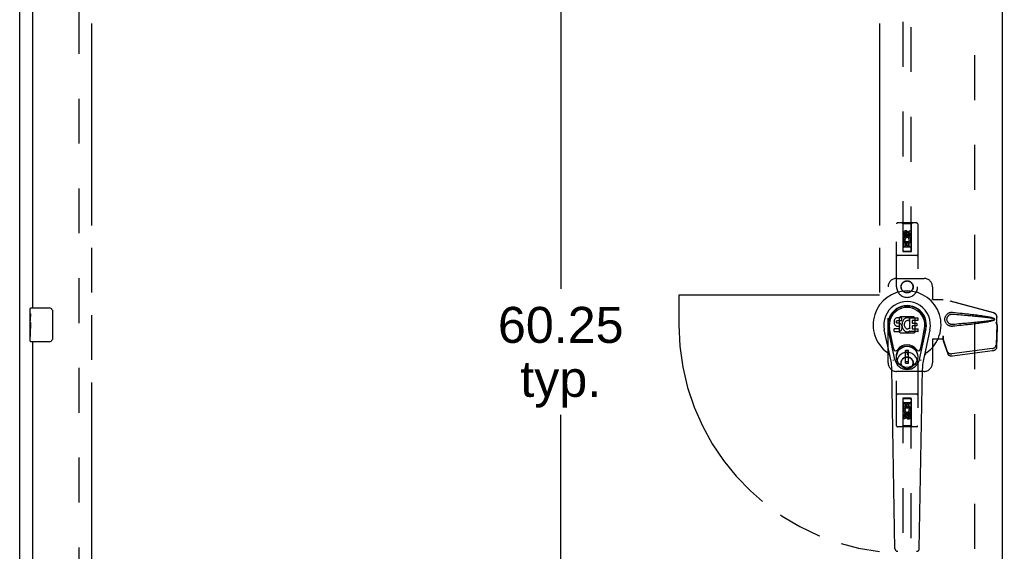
# Model space of a CAD drawing. Header units: inches. Extents: x 0 to 241, y 0 to 156.
# Tile 7 of 17: x 49 to 78, y 75 to 91. Entities that reach past the tile are written whole.
import ezdxf

# ---------------------------------------------------------------- set-up
doc = ezdxf.new("R2010")
doc.units = ezdxf.units.IN
doc.header["$LTSCALE"] = 13.26
doc.header["$MEASUREMENT"] = 0
doc.linetypes.add('HIDDEN', pattern=[0.2, 0.1, -0.1])
doc.linetypes.add('PHANTOM', pattern=[0.8, 0.45, -0.05, 0.1, -0.05, 0.1, -0.05])
doc.layers.get('0').update_dxf_attribs({"linetype": 'CONTINUOUS'})
for name, color, linetype in [('02___PRT_ALL_AXES', 7, 'CONTINUOUS'), ('AVAILABLE_DOOR_SPACE', 7, 'CONTINUOUS'), ('DEFAULT_2', 8, 'HIDDEN'), ('DIMENSIONS', 7, 'CONTINUOUS')]:
    doc.layers.add(name, color=color, linetype=linetype)
doc.styles.get("Standard").update_dxf_attribs({"font": 'arial.ttf'})
doc.dimstyles.new('DIMSTYLE_1', dxfattribs={"dimtxt": 1.063636, "dimasz": 1.418182, "dimexe": 0.09, "dimexo": 0.07, "dimgap": 0.0375, "dimtad": 0, "dimtih": 1, "dimtoh": 1, "dimzin": 4, "dimdsep": 46, "dimtxsty": 'Standard', "dimblk": '_FILLED', "dimblk1": '_FILLED', "dimblk2": '_FILLED', "dimcen": 0.09, "dimazin": 1, "dimtfac": 1, "dimtdec": 3, "dimtofl": 0, "dimtmove": 0, "dimatfit": 3, "dimldrblk": '_FILLED', "dimfxl": 1, "dimtolj": 1, "dimtzin": 4, "dimarcsym": 0})
doc.dimstyles.get("Standard").update_dxf_attribs({"dimtxt": 1.205455, "dimasz": 1.418182, "dimexe": 0.09, "dimexo": 0.07, "dimgap": 0.09, "dimtad": 0, "dimtih": 1, "dimtoh": 1, "dimdec": 3, "dimzin": 4, "dimdsep": 46, "dimtxsty": 'Standard', "dimblk": '_FILLED', "dimblk1": '_FILLED', "dimblk2": '_FILLED', "dimcen": 0.09, "dimadec": 3, "dimazin": 1, "dimtp": 0.001, "dimtm": 0.001, "dimtfac": 1, "dimtdec": 3, "dimtofl": 0, "dimtmove": 0, "dimatfit": 3, "dimldrblk": '_FILLED', "dimfxl": 1, "dimtolj": 1, "dimtzin": 4, "dimarcsym": 0})

# ---------------------------------------------------------------- blocks, each defined once
blk = doc.blocks.new('_FILLED')
at = {"color": 0, "linetype": 'ByBlock'}
blk.add_solid([(0, 0), (-1, 0.2), (-1, -0.2)], dxfattribs=at)
blk = doc.blocks.new('*D13')
at = {"layer": 'DIMENSIONS', "color": 2, "linetype": 'Continuous'}
for p, q in [((79.831, 95.653), (76.994, 95.653)), ((83.456, 95.653), (86.348, 95.653))]:
    blk.add_line(p, q, dxfattribs=at)
at = {"layer": 'DIMENSIONS', "color": 2, "linetype": 'Continuous', "xscale": 1.4181818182, "yscale": 1.4181818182, "zscale": 1.4181818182}
blk.add_blockref('_FILLED', (79.831, 95.653), dxfattribs=at)
at = {"layer": 'DIMENSIONS', "color": 2, "linetype": 'Continuous', "xscale": 1.4181818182, "yscale": 1.4181818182, "zscale": 1.4181818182, "rotation": 180}
blk.add_blockref('_FILLED', (83.456, 95.653), dxfattribs=at)
at = {"layer": 'DIMENSIONS', "color": 2, "linetype": 'Continuous', "insert": (86.88, 96.185), "char_height": 1.0636, "width": 2.8904, "attachment_point": 1, "line_spacing_factor": 0.9}
blk.add_mtext('3.63', dxfattribs=at)
blk = doc.blocks.new('*D14')
at = {"layer": 'DIMENSIONS', "color": 2, "linetype": 'Continuous'}
for p, q in [((74.331, 91.895), (71.876, 91.895)), ((77.956, 91.895), (80.792, 91.895))]:
    blk.add_line(p, q, dxfattribs=at)
at = {"layer": 'DIMENSIONS', "color": 2, "linetype": 'Continuous', "xscale": 1.4181818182, "yscale": 1.4181818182, "zscale": 1.4181818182}
blk.add_blockref('_FILLED', (74.331, 91.895), dxfattribs=at)
at = {"layer": 'DIMENSIONS', "color": 2, "linetype": 'Continuous', "xscale": 1.4181818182, "yscale": 1.4181818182, "zscale": 1.4181818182, "rotation": 180}
blk.add_blockref('_FILLED', (77.956, 91.895), dxfattribs=at)
at = {"layer": 'DIMENSIONS', "color": 2, "linetype": 'Continuous', "insert": (71.344, 92.427), "char_height": 1.0636, "width": 2.8904, "attachment_point": 3, "line_spacing_factor": 0.9}
blk.add_mtext('3.63', dxfattribs=at)
blk = doc.blocks.new('*D19')
at = {"layer": 'DIMENSIONS', "color": 2, "linetype": 'Continuous'}
for p, q in [((64.898, 111.699), (64.898, 82.638)), ((64.898, 51.449), (64.898, 78.915))]:
    blk.add_line(p, q, dxfattribs=at)
at = {"layer": 'DIMENSIONS', "color": 2, "linetype": 'Continuous', "xscale": 1.4181818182, "yscale": 1.4181818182, "zscale": 1.4181818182}
for p, rotation in [((64.898, 111.699), 90), ((64.898, 51.449), 270)]:
    blk.add_blockref('_FILLED', p, dxfattribs=dict(at, rotation=rotation))
at = {"layer": 'DIMENSIONS', "color": 2, "linetype": 'Continuous', "insert": (64.898, 82.106), "char_height": 1.0636, "width": 3.7168, "attachment_point": 2, "line_spacing_factor": 0.9}
blk.add_mtext('60.25\\Ptyp.', dxfattribs=at)

msp = doc.modelspace()

# ---------------------------------------------------------------- linework, layer by layer
at = {"color": 3, "linetype": 'Continuous'}
for p, q in [((48.893, 43.678), (48.893, 115.47)), ((77.956, 112.72), (77.956, 50.428)), ((49.268, 107.324), (49.268, 82.074)), ((49.268, 81.074), (49.268, 55.824))]:
    msp.add_line(p, q, dxfattribs=at)
at = {"color": 7, "linetype": 'Continuous'}
for p, q in [((49.208, 81.914), (49.208, 82.059)), ((49.223, 82.074), (49.763, 82.074)), ((49.863, 81.974), (49.863, 81.174)), ((49.208, 81.656), (49.208, 81.689)), ((74.759, 81.689), (74.757, 81.665)), ((74.757, 81.665), (74.758, 81.641)), ((74.758, 81.641), (74.762, 81.618)), ((74.764, 81.712), (74.759, 81.689)), ((74.762, 81.618), (74.77, 81.595)), ((74.773, 81.735), (74.764, 81.712)), ((74.77, 81.595), (74.783, 81.575)), ((74.787, 81.754), (74.773, 81.735)), ((74.783, 81.575), (74.799, 81.558)), ((74.796, 81.762), (74.787, 81.754)), ((74.805, 81.769), (74.796, 81.762)), ((74.799, 81.558), (74.819, 81.545)), ((74.827, 81.778), (74.805, 81.769)), ((74.85, 81.786), (74.827, 81.778)), ((74.828, 81.653), (74.829, 81.668)), ((74.829, 81.646), (74.828, 81.653)), ((74.829, 81.668), (74.831, 81.683)), ((74.831, 81.639), (74.829, 81.646)), ((74.831, 81.683), (74.834, 81.69)), ((74.836, 81.633), (74.831, 81.639)), ((74.834, 81.69), (74.84, 81.695)), ((74.842, 81.628), (74.836, 81.633)), ((74.84, 81.695), (74.854, 81.699)), ((74.856, 81.624), (74.842, 81.628)), ((74.99, 81.786), (74.85, 81.786)), ((74.854, 81.699), (74.869, 81.7)), ((74.88, 81.625), (74.856, 81.624)), ((74.869, 81.7), (74.982, 81.7)), ((74.904, 81.624), (74.88, 81.625)), ((74.928, 81.619), (74.904, 81.624)), ((74.939, 81.614), (74.928, 81.619)), ((74.949, 81.607), (74.939, 81.614)), ((74.966, 81.59), (74.949, 81.607)), ((74.979, 81.57), (74.966, 81.59)), ((74.988, 81.548), (74.979, 81.57)), ((74.982, 81.7), (74.988, 81.701)), ((74.988, 81.701), (74.989, 81.706)), ((74.989, 81.706), (74.991, 81.719)), ((74.994, 81.622), (74.989, 81.577)), ((74.989, 81.577), (74.99, 81.555)), ((74.992, 81.743), (74.99, 81.786)), ((74.99, 81.555), (74.993, 81.533)), ((74.991, 81.719), (74.992, 81.743)), ((74.998, 81.644), (74.994, 81.622)), ((75.004, 81.665), (74.998, 81.644)), ((75.013, 81.686), (75.004, 81.665)), ((75.024, 81.705), (75.013, 81.686)), ((75.036, 81.723), (75.024, 81.705)), ((75.051, 81.74), (75.036, 81.723)), ((75.068, 81.755), (75.051, 81.74)), ((75.06, 81.593), (75.059, 81.566)), ((75.059, 81.566), (75.06, 81.553)), ((75.063, 81.62), (75.06, 81.593)), ((75.06, 81.553), (75.063, 81.54)), ((75.067, 81.632), (75.063, 81.62)), ((75.072, 81.644), (75.067, 81.632)), ((75.086, 81.768), (75.068, 81.755)), ((75.087, 81.667), (75.072, 81.644)), ((75.106, 81.777), (75.086, 81.768)), ((75.095, 81.678), (75.087, 81.667)), ((75.105, 81.685), (75.095, 81.678)), ((75.13, 81.696), (75.105, 81.685)), ((75.128, 81.782), (75.106, 81.777)), ((75.15, 81.784), (75.128, 81.782)), ((75.143, 81.699), (75.13, 81.696)), ((75.157, 81.699), (75.143, 81.699)), ((75.173, 81.784), (75.15, 81.784)), ((75.17, 81.696), (75.157, 81.699)), ((75.182, 81.691), (75.17, 81.696)), ((75.184, 81.782), (75.173, 81.784)), ((75.194, 81.779), (75.184, 81.782)), ((75.214, 81.762), (75.188, 81.693)), ((75.213, 81.767), (75.194, 81.779)), ((75.223, 81.459), (75.223, 81.784)), ((75.223, 81.784), (75.46, 81.784)), ((75.293, 81.696), (75.293, 81.628)), ((75.46, 81.7), (75.298, 81.7)), ((75.298, 81.624), (75.429, 81.624)), ((75.433, 81.619), (75.433, 81.546)), ((75.464, 81.779), (75.464, 81.705)), ((49.208, 81.459), (49.208, 81.49)), ((74.667, 80.505), (74.469, 81.431)), ((74.778, 80.552), (74.585, 81.455)), ((74.633, 81.229), (74.589, 81.456)), ((74.701, 81.082), (74.626, 81.463)), ((74.76, 81.379), (74.76, 81.454)), ((74.823, 81.459), (74.764, 81.458)), ((74.765, 81.374), (74.909, 81.374)), ((74.819, 81.545), (74.83, 81.54)), ((74.884, 81.459), (74.823, 81.459)), ((74.83, 81.54), (74.842, 81.538)), ((74.842, 81.538), (74.89, 81.538)), ((74.9, 81.46), (74.884, 81.459)), ((74.89, 81.538), (74.897, 81.537)), ((74.897, 81.537), (74.904, 81.535)), ((74.906, 81.464), (74.9, 81.46)), ((74.904, 81.535), (74.91, 81.53)), ((74.911, 81.469), (74.906, 81.464)), ((74.909, 81.374), (74.921, 81.376)), ((74.91, 81.53), (74.915, 81.524)), ((74.921, 81.481), (74.911, 81.469)), ((74.915, 81.524), (74.922, 81.511)), ((74.923, 81.488), (74.921, 81.481)), ((74.921, 81.376), (74.932, 81.38)), ((74.922, 81.511), (74.924, 81.496)), ((74.924, 81.496), (74.923, 81.488)), ((74.932, 81.38), (74.952, 81.394)), ((74.952, 81.394), (74.969, 81.411)), ((74.969, 81.411), (74.975, 81.421)), ((74.975, 81.421), (74.981, 81.431)), ((74.981, 81.431), (74.989, 81.454)), ((74.995, 81.525), (74.988, 81.548)), ((74.989, 81.454), (74.995, 81.477)), ((74.993, 81.533), (74.998, 81.511)), ((74.997, 81.501), (74.995, 81.525)), ((74.995, 81.477), (74.997, 81.501)), ((74.998, 81.511), (75.005, 81.49)), ((75.005, 81.49), (75.026, 81.451)), ((75.026, 81.451), (75.039, 81.432)), ((75.039, 81.432), (75.054, 81.416)), ((75.054, 81.416), (75.07, 81.401)), ((75.063, 81.54), (75.073, 81.515)), ((75.07, 81.401), (75.088, 81.387)), ((75.073, 81.515), (75.087, 81.492)), ((75.087, 81.492), (75.095, 81.482)), ((75.088, 81.387), (75.098, 81.382)), ((75.095, 81.482), (75.106, 81.473)), ((75.098, 81.382), (75.108, 81.378)), ((75.106, 81.473), (75.117, 81.466)), ((75.108, 81.378), (75.13, 81.373)), ((75.117, 81.466), (75.129, 81.461)), ((75.129, 81.461), (75.142, 81.459)), ((75.13, 81.373), (75.152, 81.37)), ((75.142, 81.459), (75.156, 81.458)), ((75.152, 81.37), (75.174, 81.373)), ((75.156, 81.458), (75.169, 81.46)), ((75.169, 81.46), (75.182, 81.464)), ((75.174, 81.373), (75.195, 81.38)), ((75.182, 81.464), (75.194, 81.47)), ((75.194, 81.47), (75.205, 81.477)), ((75.195, 81.38), (75.214, 81.392)), ((75.211, 81.476), (75.223, 81.459)), ((75.214, 81.392), (75.214, 81.392)), ((75.225, 81.392), (75.214, 81.392)), ((75.225, 81.379), (75.225, 81.392)), ((75.461, 81.374), (75.229, 81.374)), ((75.294, 81.537), (75.294, 81.46)), ((75.429, 81.542), (75.299, 81.542)), ((75.299, 81.455), (75.461, 81.455)), ((75.465, 81.451), (75.465, 81.379)), ((75.509, 80.552), (75.702, 81.455)), ((75.586, 81.082), (75.66, 81.463)), ((75.817, 81.431), (75.62, 80.505)), ((75.653, 81.229), (75.698, 81.456)), ((49.208, 81.089), (49.208, 81.228)), ((49.763, 81.074), (49.223, 81.074)), ((74.749, 80.857), (74.701, 81.082)), ((75.538, 80.857), (75.586, 81.082)), ((75.098, 80.443), (75.098, 80.817)), ((75.189, 80.817), (75.098, 80.817)), ((75.098, 80.777), (75.189, 80.777)), ((75.149, 80.777), (75.149, 80.699)), ((75.189, 80.699), (75.149, 80.699)), ((75.189, 80.443), (75.189, 80.817)), ((75.189, 80.482), (75.098, 80.482)), ((75.098, 80.443), (75.189, 80.443)), ((74.785, 74.959), (74.693, 80.279)), ((75.501, 74.959), (75.594, 80.279))]:
    msp.add_line(p, q, dxfattribs=at)
for points in [[(49.857, 82.01), (49.859, 82.005), (49.86, 81.999), (49.862, 81.993), (49.862, 81.987), (49.863, 81.981), (49.863, 81.974)], [(49.863, 81.174), (49.863, 81.168), (49.862, 81.162), (49.862, 81.156), (49.86, 81.15), (49.859, 81.144), (49.857, 81.138)], [(74.745, 80.521), (74.743, 80.527), (74.742, 80.532), (74.74, 80.538), (74.739, 80.544)], [(75.548, 80.544), (75.546, 80.538), (75.545, 80.532), (75.543, 80.527), (75.542, 80.521)]]:
    msp.add_lwpolyline(points, dxfattribs=at)
for radius in [0.317, 0.313]:
    msp.add_circle((75.143, 80.63), radius, dxfattribs=at)
for centre, radius, start, end in [((75.143, 81.574), 1.004, 305.5066, 234.4934), ((75.143, 81.574), 0.689, 347.9703, 192.0297), ((75.143, 81.574), 0.571, 347.9703, 192.0297), ((49.223, 82.059), 0.015, 90, 180), ((49.763, 81.974), 0.1, 21.1999, 90), ((75.143, 81.564), 0.527, 348.9402, 191.0594), ((75.184, 81.695), 0.00448, 246.1578, 339.0016), ((75.21, 81.763), 0.00448, 339.0016, 51.8729), ((75.298, 81.696), 0.00448, 90, 180), ((75.298, 81.628), 0.00448, 180, 270), ((75.429, 81.619), 0.00448, 0, 90), ((75.46, 81.779), 0.00448, 0, 90), ((75.46, 81.705), 0.00448, 270, 360), ((74.764, 81.454), 0.00448, 90, 180.0119), ((74.765, 81.379), 0.00483, 180, 270), ((75.208, 81.474), 0.00448, 34.0893, 127.3444), ((75.229, 81.379), 0.00448, 180, 270), ((75.299, 81.537), 0.00448, 90, 180), ((75.299, 81.46), 0.00448, 180, 270), ((75.429, 81.546), 0.00448, 270, 360), ((75.461, 81.451), 0.00448, 0, 90), ((75.461, 81.379), 0.00448, 270, 360), ((49.223, 81.089), 0.015, 180, 270), ((49.763, 81.174), 0.1, 270, 338.7946), ((75.143, 80.63), 0.354, 35.4237, 144.5763), ((74.446, 80.597), 0.197, 12.0297, 54.4934), ((74.806, 80.869), 0.0591, 192.0297, 324.5763), ((75.48, 80.869), 0.0591, 215.4237, 347.9703), ((75.841, 80.597), 0.197, 125.5066, 167.9703), ((73.512, 80.259), 1.181, 1, 12.0297), ((75.143, 80.63), 0.374, 192.0297, 347.9703), ((76.775, 80.259), 1.181, 167.9703, 179), ((74.864, 74.96), 0.0787, 181, 270), ((75.423, 74.96), 0.0787, 270, 359)]:
    msp.add_arc(centre, radius, start, end, dxfattribs=at)
msp.add_ellipse((75.143, 81.564), major_axis=(0, 0.565), ratio=0.999848, start_param=-1.76365, end_param=1.76365, dxfattribs=at)
at = {"layer": '02___PRT_ALL_AXES', "color": 8, "linetype": 'HIDDEN'}
for p, q in [((75.037, 84.197), (75.037, 84.289)), ((75.079, 84.197), (75.037, 84.197)), ((75.079, 84.289), (75.079, 84.197)), ((75.123, 84.261), (75.123, 84.289)), ((75.164, 84.303), (75.164, 84.257)), ((75.207, 84.261), (75.207, 84.353)), ((75.207, 84.353), (75.25, 84.353)), ((75.25, 84.353), (75.25, 84.261)), ((75.037, 83.885), (75.037, 84.041)), ((75.037, 84.041), (75.214, 84.041)), ((75.079, 83.885), (75.037, 83.885)), ((75.085, 84.065), (75.046, 84.048)), ((75.079, 83.998), (75.079, 83.885)), ((75.122, 83.998), (75.079, 83.998)), ((75.122, 83.906), (75.122, 83.998)), ((75.164, 83.906), (75.122, 83.906)), ((75.164, 83.998), (75.164, 83.906)), ((75.207, 83.998), (75.164, 83.998)), ((75.214, 84.041), (75.196, 84.054)), ((75.207, 83.885), (75.207, 83.998)), ((75.25, 83.885), (75.207, 83.885)), ((75.239, 84.044), (75.238, 84.041)), ((75.238, 84.041), (75.25, 84.041)), ((75.25, 84.041), (75.25, 83.885)), ((75.037, 79.108), (75.037, 79.264)), ((75.037, 79.264), (75.079, 79.264)), ((75.079, 79.264), (75.079, 79.15)), ((75.123, 79.15), (75.123, 79.243)), ((75.123, 79.243), (75.165, 79.243)), ((75.165, 79.243), (75.165, 79.15)), ((75.208, 79.15), (75.208, 79.264)), ((75.208, 79.264), (75.25, 79.264)), ((75.25, 79.264), (75.25, 79.108)), ((75.049, 79.108), (75.037, 79.108)), ((75.047, 79.104), (75.049, 79.108)), ((75.072, 79.108), (75.091, 79.095)), ((75.25, 79.108), (75.072, 79.108)), ((75.079, 79.15), (75.123, 79.15)), ((75.165, 79.15), (75.208, 79.15)), ((75.202, 79.083), (75.241, 79.1)), ((75.208, 78.859), (75.208, 78.952)), ((75.208, 78.952), (75.25, 78.952)), ((75.25, 78.952), (75.25, 78.859)), ((75.037, 78.795), (75.037, 78.888)), ((75.079, 78.795), (75.037, 78.795)), ((75.079, 78.888), (75.079, 78.795)), ((75.123, 78.845), (75.123, 78.892)), ((75.164, 78.888), (75.164, 78.859))]:
    msp.add_line(p, q, dxfattribs=at)
at = {"layer": '02___PRT_ALL_AXES', "color": 7, "linetype": 'Continuous'}
for p, q in [((49.208, 81.914), (49.208, 82.059)), ((49.208, 81.656), (49.208, 81.913)), ((49.214, 81.857), (49.208, 81.857)), ((49.208, 81.689), (49.215, 81.689)), ((49.208, 81.089), (49.208, 81.653)), ((49.21, 81.627), (49.208, 81.627)), ((49.21, 81.629), (49.212, 81.607)), ((49.215, 81.689), (49.215, 81.826)), ((49.208, 81.495), (49.214, 81.495)), ((49.208, 81.459), (49.215, 81.459)), ((49.208, 81.396), (49.215, 81.396)), ((49.215, 81.228), (49.215, 81.459)), ((49.208, 81.228), (49.215, 81.228))]:
    msp.add_line(p, q, dxfattribs=at)
for points in [[(49.208, 81.914), (49.208, 81.91), (49.209, 81.905), (49.209, 81.9), (49.211, 81.887)], [(49.211, 81.887), (49.212, 81.879), (49.213, 81.871), (49.214, 81.862)], [(49.214, 81.862), (49.214, 81.854), (49.215, 81.844), (49.215, 81.835), (49.215, 81.826)], [(49.208, 81.656), (49.209, 81.648), (49.209, 81.639), (49.21, 81.629)], [(49.212, 81.607), (49.213, 81.595), (49.213, 81.583), (49.214, 81.571), (49.215, 81.558), (49.215, 81.545), (49.215, 81.532), (49.215, 81.519), (49.215, 81.507), (49.214, 81.494), (49.213, 81.482), (49.213, 81.47)]]:
    msp.add_lwpolyline(points, dxfattribs=at)
at = {"layer": '02___PRT_ALL_AXES', "color": 8, "linetype": 'HIDDEN'}
for centre, radius in [((75.143, 84.247), 0.085), ((75.143, 82.699), 0.172), ((75.143, 80.449), 0.172), ((75.143, 78.902), 0.085)]:
    msp.add_circle(centre, radius, dxfattribs=at)
for centre, radius, start, end in [((75.101, 84.29), 0.0644, 12.2995, 180.0775), ((75.143, 84.091), 0.107, 334.2636, 203.4027), ((75.101, 84.289), 0.0219, 359.9011, 180), ((75.186, 84.261), 0.0635, 180, 360), ((75.186, 84.261), 0.0219, 190.307, 360), ((75.143, 84.091), 0.0639, 324.8895, 203.4026), ((75.143, 79.058), 0.107, 154.2636, 23.4027), ((75.1, 78.888), 0.0635, 0, 180), ((75.143, 79.058), 0.0639, 144.8895, 23.4026), ((75.101, 78.888), 0.0219, 10.307, 180), ((75.186, 78.859), 0.0644, 192.2995, 0.0775), ((75.186, 78.859), 0.0219, 179.9011, 360)]:
    msp.add_arc(centre, radius, start, end, dxfattribs=at)
at = {"layer": '02___PRT_ALL_AXES', "color": 7, "linetype": 'Continuous'}
msp.add_ellipse((49.471, 81.49), major_axis=(0.263, 0), ratio=0.432808, start_param=3.141593, end_param=3.321581, dxfattribs=at)
at = {"layer": 'AVAILABLE_DOOR_SPACE', "color": 4, "linetype": 'PHANTOM'}
for p, q in [((51.018, 111.699), (51.018, 51.449)), ((74.331, 111.699), (74.331, 82.449)), ((68.393, 82.449), (68.393, 81.574)), ((74.331, 82.449), (68.393, 82.449))]:
    msp.add_line(p, q, dxfattribs=at)
msp.add_arc((75.143, 81.574), 6.75, 180, 263.0865, dxfattribs=at)
at = {"layer": 'DEFAULT_2', "color": 8, "linetype": 'HIDDEN'}
for p, q in [((50.643, 112.126), (50.643, 51.022)), ((77.143, 51.089), (77.143, 112.059)), ((75.018, 111.747), (75.018, 83.745)), ((75.268, 83.745), (75.268, 111.747)), ((74.831, 82.699), (74.831, 84.557)), ((75.426, 84.587), (74.861, 84.587)), ((75.013, 84.557), (74.983, 84.587)), ((75.013, 84.557), (75.017, 83.747)), ((75.273, 84.557), (75.013, 84.557)), ((75.27, 83.747), (75.273, 84.557)), ((75.273, 84.557), (75.303, 84.587)), ((75.456, 84.557), (75.456, 82.699)), ((75.143, 84.319), (75.081, 84.283)), ((75.081, 84.283), (75.081, 84.21)), ((75.081, 84.283), (75.091, 84.277)), ((75.081, 84.21), (75.091, 84.216)), ((75.081, 84.21), (75.143, 84.174)), ((75.143, 84.307), (75.091, 84.277)), ((75.091, 84.277), (75.091, 84.216)), ((75.091, 84.216), (75.143, 84.186)), ((75.143, 84.319), (75.143, 84.307)), ((75.206, 84.283), (75.143, 84.319)), ((75.196, 84.277), (75.143, 84.307)), ((75.143, 84.186), (75.196, 84.216)), ((75.143, 84.174), (75.206, 84.21)), ((75.143, 84.174), (75.143, 84.186)), ((75.206, 84.283), (75.196, 84.277)), ((75.196, 84.216), (75.196, 84.277)), ((75.206, 84.21), (75.196, 84.216)), ((75.206, 84.21), (75.206, 84.283)), ((75.271, 83.997), (75.016, 83.997)), ((75.426, 83.622), (74.861, 83.622)), ((75.017, 83.747), (75.27, 83.747)), ((75.018, 83.748), (75.268, 83.748)), ((75.018, 83.745), (75.268, 83.745)), ((75.228, 83.872), (75.058, 83.872)), ((74.831, 82.949), (75.643, 82.949)), ((74.581, 80.449), (74.581, 82.699)), ((75.893, 82.699), (75.893, 82.346)), ((75.89, 82.329), (75.893, 82.346)), ((75.89, 82.329), (76.211, 82.329)), ((75.898, 82.329), (75.893, 82.346)), ((77.701, 81.927), (76.204, 82.329)), ((77.709, 81.927), (76.211, 82.329)), ((74.942, 81.811), (74.907, 81.776)), ((74.907, 81.776), (74.907, 81.373)), ((75.345, 81.811), (74.942, 81.811)), ((75.38, 81.776), (75.345, 81.811)), ((75.38, 81.373), (75.38, 81.776)), ((77.772, 81.658), (77.793, 81.576)), ((77.793, 81.588), (77.774, 80.973)), ((77.779, 81.658), (77.801, 81.576)), ((77.793, 81.576), (77.793, 81.806)), ((77.793, 81.588), (77.806, 81.517)), ((77.801, 81.576), (77.793, 81.576)), ((77.795, 81.604), (77.804, 81.548)), ((77.801, 81.576), (77.801, 81.806)), ((74.907, 81.373), (74.942, 81.338)), ((74.942, 81.338), (75.345, 81.338)), ((75.345, 81.338), (75.38, 81.373)), ((77.806, 81.517), (77.787, 80.902)), ((77.804, 81.548), (77.805, 81.537)), ((77.805, 81.537), (77.805, 81.527)), ((77.805, 81.527), (77.806, 81.517)), ((75.89, 81.149), (75.893, 81.132)), ((76.211, 81.149), (75.89, 81.149)), ((75.898, 81.149), (75.893, 81.132)), ((75.893, 81.132), (75.893, 80.449)), ((76.204, 81.237), (76.204, 81.149)), ((76.211, 81.237), (76.204, 81.237)), ((76.342, 80.779), (76.21, 81.163)), ((76.223, 81.092), (76.21, 81.163)), ((76.211, 81.237), (76.211, 81.149)), ((76.219, 81.122), (76.223, 81.092)), ((76.355, 80.708), (76.223, 81.092)), ((77.656, 80.874), (76.469, 80.721)), ((77.67, 80.803), (76.482, 80.65)), ((74.831, 78.592), (74.831, 80.449)), ((75.456, 80.449), (75.456, 78.592)), ((75.643, 80.199), (74.831, 80.199)), ((75.426, 79.527), (74.861, 79.527)), ((75.017, 79.402), (75.013, 78.592)), ((75.017, 79.402), (75.27, 79.402)), ((75.018, 79.404), (75.018, 51.402)), ((75.268, 79.404), (75.018, 79.404)), ((75.268, 79.4), (75.018, 79.4)), ((75.058, 79.277), (75.228, 79.277)), ((75.268, 51.402), (75.268, 79.404)), ((75.273, 78.592), (75.27, 79.402)), ((75.016, 79.152), (75.271, 79.152)), ((75.143, 78.974), (75.081, 78.938)), ((75.081, 78.938), (75.081, 78.866)), ((75.081, 78.938), (75.091, 78.932)), ((75.143, 78.963), (75.091, 78.932)), ((75.091, 78.932), (75.091, 78.872)), ((75.143, 78.974), (75.143, 78.963)), ((75.206, 78.938), (75.143, 78.974)), ((75.196, 78.932), (75.143, 78.963)), ((75.206, 78.938), (75.196, 78.932)), ((75.196, 78.872), (75.196, 78.932)), ((75.206, 78.866), (75.206, 78.938)), ((75.081, 78.866), (75.091, 78.872)), ((75.081, 78.866), (75.143, 78.83)), ((75.091, 78.872), (75.143, 78.841)), ((75.143, 78.841), (75.196, 78.872)), ((75.143, 78.83), (75.206, 78.866)), ((75.143, 78.83), (75.143, 78.841)), ((75.206, 78.866), (75.196, 78.872)), ((75.426, 78.562), (74.861, 78.562)), ((75.013, 78.592), (74.983, 78.562)), ((75.273, 78.592), (75.013, 78.592)), ((75.273, 78.592), (75.303, 78.562))]:
    msp.add_line(p, q, dxfattribs=at)
for points in [[(76.487, 81.531), (76.474, 81.53), (76.461, 81.53), (76.449, 81.531), (76.436, 81.533), (76.423, 81.535), (76.41, 81.538), (76.398, 81.542), (76.386, 81.547), (76.375, 81.552), (76.363, 81.559), (76.352, 81.566), (76.34, 81.574), (76.329, 81.584), (76.318, 81.595), (76.307, 81.608), (76.296, 81.622), (76.287, 81.637), (76.279, 81.653), (76.272, 81.67), (76.267, 81.687), (76.264, 81.704), (76.261, 81.721), (76.261, 81.738), (76.261, 81.756), (76.263, 81.773), (76.267, 81.79), (76.272, 81.807), (76.278, 81.824), (76.286, 81.84), (76.295, 81.855), (76.306, 81.87), (76.317, 81.882), (76.328, 81.894), (76.339, 81.903), (76.351, 81.912), (76.362, 81.919), (76.374, 81.926), (76.385, 81.931), (76.397, 81.936), (76.41, 81.94), (76.422, 81.943), (76.435, 81.946), (76.448, 81.947)], [(76.487, 81.585), (76.478, 81.584), (76.469, 81.584), (76.459, 81.585), (76.45, 81.586), (76.44, 81.588), (76.431, 81.591), (76.423, 81.594), (76.414, 81.597), (76.405, 81.601), (76.397, 81.606), (76.389, 81.611), (76.381, 81.617), (76.373, 81.624), (76.365, 81.632), (76.357, 81.641), (76.349, 81.652), (76.343, 81.662), (76.337, 81.674), (76.332, 81.685), (76.329, 81.696), (76.326, 81.707), (76.324, 81.718), (76.323, 81.728), (76.323, 81.739), (76.323, 81.749), (76.324, 81.759), (76.326, 81.77), (76.328, 81.781), (76.332, 81.792), (76.336, 81.803), (76.342, 81.815), (76.348, 81.825), (76.356, 81.836), (76.363, 81.845), (76.371, 81.853), (76.38, 81.86), (76.388, 81.867), (76.396, 81.872), (76.405, 81.877), (76.413, 81.881), (76.422, 81.885), (76.431, 81.888), (76.44, 81.89), (76.449, 81.892), (76.459, 81.893), (76.468, 81.894), (76.478, 81.894), (76.487, 81.894)], [(76.448, 81.947), (76.461, 81.948), (76.474, 81.948), (76.487, 81.947)], [(76.487, 81.947), (76.563, 81.94), (76.635, 81.932), (76.705, 81.925), (76.772, 81.918), (76.836, 81.911), (76.898, 81.904), (76.957, 81.898), (77.013, 81.891), (77.067, 81.885), (77.119, 81.879), (77.169, 81.872), (77.217, 81.866), (77.263, 81.86), (77.307, 81.854), (77.349, 81.848), (77.389, 81.842), (77.428, 81.836), (77.465, 81.83), (77.5, 81.824), (77.534, 81.818), (77.566, 81.811), (77.597, 81.805), (77.626, 81.798), (77.654, 81.791), (77.681, 81.783), (77.705, 81.774)], [(76.487, 81.894), (76.551, 81.888), (76.612, 81.883), (76.671, 81.878), (76.728, 81.873), (76.783, 81.869), (76.835, 81.864), (76.886, 81.859), (76.935, 81.855), (76.982, 81.851), (77.027, 81.847), (77.07, 81.843), (77.111, 81.839), (77.151, 81.835), (77.188, 81.831), (77.224, 81.828), (77.259, 81.824), (77.291, 81.821), (77.323, 81.818), (77.353, 81.814), (77.382, 81.811), (77.41, 81.808), (77.438, 81.805), (77.465, 81.802), (77.492, 81.798), (77.519, 81.795), (77.546, 81.791), (77.572, 81.788), (77.599, 81.784), (77.626, 81.779), (77.653, 81.775), (77.679, 81.769), (77.706, 81.763)], [(77.701, 81.927), (77.714, 81.923), (77.726, 81.917), (77.738, 81.91), (77.749, 81.902), (77.759, 81.893), (77.768, 81.882), (77.775, 81.871), (77.782, 81.859), (77.787, 81.846), (77.79, 81.833), (77.793, 81.82), (77.793, 81.806)], [(77.801, 81.806), (77.8, 81.82), (77.798, 81.833), (77.794, 81.846), (77.789, 81.859), (77.783, 81.871), (77.775, 81.882), (77.766, 81.893), (77.757, 81.902), (77.746, 81.91), (77.734, 81.917), (77.722, 81.923), (77.709, 81.927)], [(77.706, 81.715), (77.679, 81.709), (77.653, 81.704), (77.626, 81.699), (77.599, 81.695), (77.573, 81.691), (77.546, 81.687), (77.519, 81.684), (77.492, 81.68), (77.466, 81.677), (77.438, 81.674), (77.411, 81.671), (77.383, 81.667), (77.354, 81.664), (77.324, 81.661), (77.292, 81.658), (77.26, 81.654), (77.225, 81.651), (77.189, 81.647), (77.152, 81.644), (77.112, 81.64), (77.071, 81.636), (77.028, 81.632), (76.983, 81.628), (76.936, 81.624), (76.887, 81.619), (76.836, 81.615), (76.783, 81.61), (76.728, 81.605), (76.671, 81.6), (76.612, 81.595), (76.551, 81.59), (76.487, 81.585)], [(77.705, 81.704), (77.683, 81.696), (77.659, 81.689), (77.634, 81.682), (77.607, 81.676), (77.579, 81.67), (77.55, 81.664), (77.52, 81.658), (77.488, 81.653), (77.455, 81.647), (77.42, 81.641), (77.384, 81.636), (77.347, 81.63), (77.308, 81.625), (77.267, 81.619), (77.225, 81.613), (77.18, 81.608), (77.134, 81.602), (77.087, 81.596), (77.037, 81.59), (76.985, 81.584), (76.931, 81.578), (76.875, 81.572), (76.817, 81.565), (76.756, 81.559), (76.693, 81.552), (76.627, 81.545), (76.558, 81.538), (76.487, 81.531)], [(77.705, 81.774), (77.712, 81.771), (77.717, 81.767), (77.721, 81.763), (77.725, 81.757), (77.728, 81.752), (77.729, 81.746), (77.73, 81.74), (77.729, 81.733), (77.728, 81.727), (77.725, 81.722), (77.721, 81.716), (77.717, 81.711), (77.712, 81.707), (77.705, 81.704)], [(77.706, 81.763), (77.711, 81.762), (77.715, 81.759), (77.719, 81.756), (77.722, 81.752), (77.724, 81.748), (77.726, 81.744), (77.726, 81.739), (77.726, 81.734), (77.724, 81.73), (77.722, 81.726), (77.719, 81.723), (77.715, 81.719), (77.711, 81.717), (77.706, 81.715)], [(77.772, 81.658), (77.777, 81.639), (77.782, 81.619), (77.788, 81.6), (77.793, 81.582), (77.798, 81.565), (77.804, 81.548)], [(77.779, 81.658), (77.782, 81.648), (77.785, 81.639), (77.787, 81.63), (77.79, 81.621), (77.792, 81.612), (77.795, 81.604)], [(77.795, 81.604), (77.795, 81.601), (77.794, 81.598), (77.794, 81.596), (77.794, 81.593), (77.793, 81.59), (77.793, 81.588)], [(76.204, 81.237), (76.206, 81.217), (76.209, 81.197), (76.211, 81.177), (76.214, 81.158), (76.219, 81.122)], [(76.211, 81.197), (76.211, 81.187), (76.21, 81.178)], [(76.21, 81.178), (76.21, 81.173), (76.21, 81.17), (76.21, 81.168), (76.21, 81.165), (76.21, 81.163)], [(76.211, 81.237), (76.211, 81.226), (76.211, 81.197)], [(76.218, 81.13), (76.217, 81.141), (76.214, 81.158), (76.213, 81.174), (76.212, 81.189), (76.211, 81.201), (76.211, 81.209)], [(77.656, 80.874), (77.672, 80.876), (77.686, 80.88), (77.701, 80.886), (77.714, 80.892), (77.727, 80.9), (77.739, 80.909), (77.749, 80.918), (77.757, 80.928), (77.764, 80.939), (77.769, 80.95), (77.772, 80.961), (77.774, 80.973)], [(76.342, 80.779), (76.346, 80.769), (76.352, 80.76), (76.359, 80.752), (76.367, 80.744), (76.377, 80.737), (76.388, 80.732), (76.4, 80.727), (76.413, 80.724), (76.426, 80.721), (76.44, 80.72), (76.454, 80.72), (76.469, 80.721)], [(76.482, 80.65), (76.468, 80.649), (76.454, 80.649), (76.44, 80.65), (76.426, 80.653), (76.414, 80.656), (76.402, 80.661), (76.391, 80.666), (76.381, 80.673), (76.372, 80.681), (76.365, 80.689), (76.36, 80.698), (76.355, 80.708)], [(77.787, 80.902), (77.786, 80.89), (77.783, 80.879), (77.777, 80.868), (77.771, 80.857), (77.762, 80.847), (77.752, 80.838), (77.741, 80.829), (77.728, 80.821), (77.714, 80.815), (77.7, 80.809), (77.685, 80.805), (77.67, 80.803)]]:
    msp.add_lwpolyline(points, dxfattribs=at)
for centre, radius in [((75.143, 84.247), 0.0845), ((75.143, 82.699), 0.18), ((75.143, 80.449), 0.18), ((75.143, 78.902), 0.0845)]:
    msp.add_circle(centre, radius, dxfattribs=at)
for centre, radius, start, end in [((74.861, 84.557), 0.03, 90, 180), ((75.426, 84.557), 0.03, 0, 90), ((74.861, 83.652), 0.03, 180, 270), ((75.058, 83.832), 0.04, 90, 180), ((75.058, 83.787), 0.04, 180, 270), ((75.228, 83.832), 0.04, 0, 90), ((75.228, 83.787), 0.04, 270, 360), ((75.426, 83.652), 0.03, 270, 360), ((74.831, 82.699), 0.25, 90, 180), ((75.643, 82.699), 0.25, 0, 90), ((75.143, 82.699), 0.312, 180, 360), ((75.143, 80.449), 0.312, 0, 180), ((74.831, 80.449), 0.25, 180, 270), ((75.643, 80.449), 0.25, 270, 360), ((74.861, 79.497), 0.03, 90, 180), ((75.426, 79.497), 0.03, 0, 90), ((75.058, 79.362), 0.04, 90, 180), ((75.058, 79.317), 0.04, 180, 270), ((75.228, 79.362), 0.04, 0, 90), ((75.228, 79.317), 0.04, 270, 360), ((74.861, 78.592), 0.03, 180, 270), ((75.426, 78.592), 0.03, 270, 360)]:
    msp.add_arc(centre, radius, start, end, dxfattribs=at)

# ---------------------------------------------------------------- dimensions: what is measured, and where the dimension line sits
at = {"layer": 'DIMENSIONS', "color": 2, "linetype": 'Continuous'}
for base, p1, p2, picture, middle in [((77.955834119, 91.894930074), (74.330834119, 82.449302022), (77.955834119, 112.700302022), '*D14', (69.897370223, 91.889000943)), ((83.455834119, 95.652991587), (79.830834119, 50.448302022), (83.455834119, 111.699302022), '*D13', (88.323530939, 95.647062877))]:
    dim = msp.add_linear_dim(base=base, p1=p1, p2=p2, dimstyle='DIMSTYLE_1', dxfattribs=at)
    dim.commit()
    dim.dimension.update_dxf_attribs({"geometry": picture, "text_midpoint": middle, "dimtype": 160})
dim = msp.add_linear_dim(base=(64.898, 51.449), p1=(74.331, 111.699), p2=(74.331, 51.449), angle=270, text='<>\\Ptyp.', dimstyle='DIMSTYLE_1', dxfattribs=at)
dim.commit()
dim.dimension.update_dxf_attribs({"geometry": '*D19', "text_midpoint": (64.898, 80.777), "dimtype": 160})

# ---------------------------------------------------------------- leaders
at = {"layer": 'DIMENSIONS', "color": 2, "linetype": 'Continuous', "annotation_type": 0, "has_hookline": 1, "hookline_direction": 1, "text_width": 8.469}
msp.add_leader([(83.207, 82.405), (85.481, 85.857), (86.351, 85.857)], dimstyle='Standard', override={"dimtad": 0}, dxfattribs=at)

doc.saveas('drawing.dxf')
